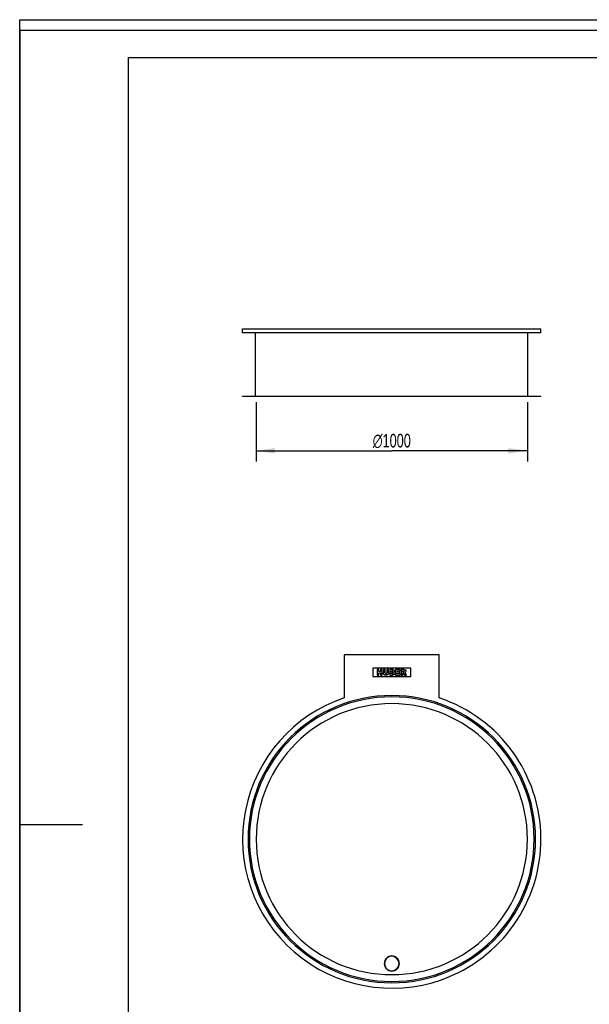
# Model space of a CAD drawing. Header units: millimetres. Extents: x 0 to 4200, y 0 to 5940.
# Tile 2 of 42: x 0 to 2100, y 2307 to 5940. Entities that reach past the tile are written whole.
import ezdxf

# ---------------------------------------------------------------- set-up
doc = ezdxf.new("R2010")
doc.units = ezdxf.units.MM
doc.header["$LTSCALE"] = 387.2
doc.layers.get('0').update_dxf_attribs({"linetype": 'CONTINUOUS'})
for name, color, linetype in [('_2D-BEM', 7, 'CONTINUOUS'), ('_ACHSEN', 7, 'CONTINUOUS'), ('_KURVEN', 7, 'CONTINUOUS')]:
    doc.layers.add(name, color=color, linetype=linetype)
doc.styles.get("Standard").update_dxf_attribs({"font": 'txt', "width": 0.7})
doc.styles.add('TEXTSTYLE_4', font='gdt', dxfattribs={"width": 0.7})
doc.dimstyles.new('DIMSTYLE_1', dxfattribs={"dimtxt": 50, "dimasz": 70, "dimexe": 2, "dimexo": 1, "dimtad": 1, "dimdec": 1, "dimtxsty": 'Standard', "dimblk": '_FILLED', "dimblk1": '_FILLED', "dimblk2": '_FILLED', "dimcen": 0.09, "dimadec": 1, "dimazin": 2, "dimtp": 0.8, "dimtm": 0.8, "dimtfac": 1, "dimtdec": 1, "dimtofl": 0, "dimtmove": 0, "dimatfit": 3, "dimldrblk": '_FILLED', "dimfxl": 1, "dimtolj": 1, "dimarcsym": 0})

# ---------------------------------------------------------------- blocks, each defined once
blk = doc.blocks.new('_FILLED')
at = {"color": 0, "linetype": 'ByBlock'}
blk.add_solid([(0, 0), (-1, 0.143), (-1, -0.143)], dxfattribs=at)
blk = doc.blocks.new('*D1')
at = {"layer": '_2D-BEM', "color": 2, "linetype": 'Continuous'}
for p, q in [((871.8, 4529.2), (871.8, 4309.2)), ((1871.8, 4529.2), (1871.8, 4309.2)), ((871.8, 4349.2), (1371.8, 4349.2)), ((1871.8, 4349.2), (1371.8, 4349.2))]:
    blk.add_line(p, q, dxfattribs=at)
at = {"layer": '_2D-BEM', "color": 2, "linetype": 'Continuous', "xscale": 70, "yscale": 70, "zscale": 70, "rotation": 180}
blk.add_blockref('_FILLED', (871.8, 4349.2), dxfattribs=at)
at = {"layer": '_2D-BEM', "color": 2, "linetype": 'Continuous', "xscale": 70, "yscale": 70, "zscale": 70}
blk.add_blockref('_FILLED', (1871.8, 4349.2), dxfattribs=at)
at = {"layer": '_2D-BEM', "color": 2, "linetype": 'Continuous', "insert": (1371.8, 4411.7), "char_height": 50, "width": 319.643, "attachment_point": 2, "line_spacing_factor": 0.9, "style": 'TEXTSTYLE_4'}
blk.add_mtext('{\\Fgdt;n}\\Ftxt;1000', dxfattribs=at)

msp = doc.modelspace()

# ---------------------------------------------------------------- linework, layer by layer
at = {"color": 7, "linetype": 'Continuous'}
for p, q in [((0, 5940), (4200, 5940)), ((0, 0), (0, 5940)), ((0, 5940), (4200, 5940)), ((0, 0), (0, 5940)), ((821.8, 4784.22), (821.8, 4799.22)), ((1921.8, 4784.22), (1921.8, 4799.22)), ((869.8, 4551.22), (869.8, 4784.22)), ((1873.8, 4551.22), (1873.8, 4784.22)), ((821.8, 4549.22), (821.8, 4551.22)), ((1921.8, 4549.22), (1921.8, 4551.22))]:
    msp.add_line(p, q, dxfattribs=at)
at = {"color": 3, "linetype": 'Continuous'}
for p, q in [((0, 5900), (0, 2970)), ((4180, 5900), (0, 5900)), ((0, 2970), (0, 0)), ((0, 2970), (232, 2970))]:
    msp.add_line(p, q, dxfattribs=at)
at = {"color": 5, "linetype": 'Continuous'}
for q in [(4080, 5800), (400, 100)]:
    msp.add_line((400, 5800), q, dxfattribs=at)
at = {"color": 7, "linetype": 'Continuous'}
for centre, radius, start, end in [((1371.8, 2916.18), 530, 0, 180), ((1371.8, 2916.18), 530, 180, 360), ((1371.8, 2457.18), 27, 0, 180), ((1371.8, 2457.18), 27, 180, 360)]:
    msp.add_arc(centre, radius, start, end, dxfattribs=at)
at = {"layer": '_ACHSEN', "color": 7, "linetype": 'Continuous'}
for p, q in [((821.8, 4799.22), (841.8, 4799.22)), ((841.8, 4799.22), (846.8, 4799.22)), ((846.8, 4799.22), (871.8, 4799.22)), ((871.8, 4799.22), (1343.8, 4799.22)), ((1343.8, 4799.22), (1344.8, 4799.22)), ((1344.8, 4799.22), (1371.8, 4799.22)), ((1371.8, 4799.22), (1398.8, 4799.22)), ((1398.8, 4799.22), (1399.8, 4799.22)), ((1399.8, 4799.22), (1871.8, 4799.22)), ((1871.8, 4799.22), (1896.8, 4799.22)), ((1896.8, 4799.22), (1901.8, 4799.22)), ((1901.8, 4799.22), (1921.8, 4799.22)), ((869.8, 4784.22), (821.8, 4784.22)), ((1873.8, 4784.22), (869.8, 4784.22)), ((1921.8, 4784.22), (1873.8, 4784.22)), ((821.8, 4551.22), (869.8, 4551.22)), ((871.8, 4549.22), (821.8, 4549.22)), ((869.8, 4551.22), (1873.8, 4551.22)), ((1871.8, 4549.22), (871.8, 4549.22)), ((1921.8, 4549.22), (1871.8, 4549.22)), ((1873.8, 4551.22), (1921.8, 4551.22)), ((1196.8, 3596.69), (1196.8, 3437.6)), ((1546.8, 3596.69), (1196.8, 3596.69)), ((1546.8, 3437.6), (1546.8, 3596.69))]:
    msp.add_line(p, q, dxfattribs=at)
for centre, radius, start, end in [((1371.8, 2916.18), 550, 108.553, 289.485), ((1371.8, 2916.18), 525, 90, 270), ((1371.8, 2916.18), 525, 270, 90), ((1371.8, 2916.18), 550, 289.485, 71.447), ((1371.8, 2457.18), 28, 0, 180), ((1371.8, 2457.18), 28, 180, 360)]:
    msp.add_arc(centre, radius, start, end, dxfattribs=at)
at = {"layer": '_KURVEN', "color": 4, "linetype": 'Continuous'}
for p, q in [((1441.8, 3546.69), (1301.8, 3546.69)), ((1301.8, 3546.69), (1301.8, 3516.69)), ((1317.7, 3541.69), (1317.7, 3521.69)), ((1323.88, 3541.69), (1317.7, 3541.69)), ((1323.88, 3534.69), (1323.88, 3541.69)), ((1330.64, 3534.69), (1323.88, 3534.69)), ((1323.88, 3521.69), (1323.88, 3529.78)), ((1323.88, 3529.78), (1330.64, 3529.78)), ((1330.64, 3541.69), (1330.64, 3534.69)), ((1336.84, 3541.69), (1330.64, 3541.69)), ((1330.64, 3529.78), (1330.64, 3521.69)), ((1336.84, 3521.69), (1336.84, 3541.69)), ((1347.13, 3541.69), (1340.96, 3541.69)), ((1340.96, 3541.69), (1340.96, 3529.77)), ((1347.13, 3529.48), (1347.13, 3541.69)), ((1353.97, 3541.69), (1353.97, 3529.48)), ((1360.13, 3541.69), (1353.97, 3541.69)), ((1360.13, 3529.77), (1360.13, 3541.69)), ((1364.24, 3541.69), (1364.24, 3521.69)), ((1375.81, 3541.69), (1364.24, 3541.69)), ((1370.47, 3533.85), (1370.47, 3537.64)), ((1370.47, 3537.64), (1373.2, 3537.64)), ((1373.16, 3533.85), (1370.47, 3533.85)), ((1370.47, 3525.99), (1370.47, 3530.04)), ((1370.47, 3530.04), (1373.61, 3530.04)), ((1373.63, 3525.99), (1370.47, 3525.99)), ((1385.94, 3541.69), (1385.94, 3521.69)), ((1402.51, 3541.69), (1385.94, 3541.69)), ((1392.14, 3534.24), (1392.14, 3537.42)), ((1392.14, 3537.42), (1402.51, 3537.42)), ((1401.76, 3534.24), (1392.14, 3534.24)), ((1392.14, 3526.22), (1392.14, 3530.16)), ((1392.14, 3530.16), (1401.76, 3530.16)), ((1402.81, 3526.22), (1392.14, 3526.22)), ((1401.76, 3530.16), (1401.76, 3534.24)), ((1402.51, 3537.42), (1402.51, 3541.69)), ((1402.81, 3521.69), (1402.81, 3526.22)), ((1416.52, 3541.69), (1406.22, 3541.69)), ((1406.22, 3541.69), (1406.22, 3521.69)), ((1412.42, 3533.59), (1412.42, 3537.65)), ((1412.42, 3537.65), (1415.14, 3537.65)), ((1415.03, 3533.59), (1412.42, 3533.59)), ((1412.42, 3521.69), (1412.42, 3529.81)), ((1412.42, 3529.81), (1412.97, 3529.81)), ((1415.6, 3527.8), (1418.9, 3521.69)), ((1425.89, 3521.69), (1422.89, 3527.48)), ((1441.8, 3516.69), (1441.8, 3546.69)), ((1301.8, 3516.69), (1441.8, 3516.69)), ((1317.7, 3521.69), (1323.88, 3521.69)), ((1330.64, 3521.69), (1336.84, 3521.69)), ((1364.24, 3521.69), (1374.91, 3521.69)), ((1385.94, 3521.69), (1402.81, 3521.69)), ((1406.22, 3521.69), (1412.42, 3521.69)), ((1418.9, 3521.69), (1425.89, 3521.69))]:
    msp.add_line(p, q, dxfattribs=at)
for start, end in [(0, 180), (180, 360)]:
    msp.add_arc((1371.8, 2916.18), 500, start, end, dxfattribs=at)
for points in [[(1341.54, 3526.38), (1341.16, 3527.67), (1340.96, 3528.79), (1340.96, 3529.77)], [(1342.85, 3524.08), (1342.21, 3524.83), (1341.77, 3525.59), (1341.54, 3526.38)], [(1347.13, 3529.48), (1347.13, 3528.39), (1347.43, 3527.55), (1348.03, 3526.93)], [(1348.03, 3526.93), (1348.63, 3526.32), (1349.48, 3526.02), (1350.56, 3526.02)], [(1350.56, 3526.02), (1351.62, 3526.02), (1352.45, 3526.32), (1353.05, 3526.92)], [(1353.05, 3526.92), (1353.65, 3527.52), (1353.97, 3528.38), (1353.97, 3529.48)], [(1359.57, 3526.43), (1359.21, 3525.38), (1358.63, 3524.46), (1357.84, 3523.67)], [(1360.13, 3529.77), (1360.13, 3528.58), (1359.94, 3527.48), (1359.57, 3526.43)], [(1373.16, 3533.85), (1374.12, 3533.85), (1374.78, 3534.01), (1375.17, 3534.34)], [(1375.17, 3537.15), (1374.78, 3537.48), (1374.13, 3537.64), (1373.2, 3537.64)], [(1375.88, 3529.5), (1375.44, 3529.85), (1374.69, 3530.04), (1373.61, 3530.04)], [(1373.63, 3525.99), (1374.69, 3525.99), (1375.44, 3526.17), (1375.88, 3526.55)], [(1375.74, 3535.79), (1375.74, 3536.36), (1375.55, 3536.82), (1375.17, 3537.15)], [(1375.17, 3534.34), (1375.55, 3534.67), (1375.74, 3535.16), (1375.74, 3535.79)], [(1375.81, 3541.69), (1377.73, 3541.69), (1379.21, 3541.21), (1380.24, 3540.26)], [(1376.53, 3528.08), (1376.53, 3528.66), (1376.31, 3529.14), (1375.88, 3529.5)], [(1375.88, 3526.55), (1376.31, 3526.93), (1376.53, 3527.44), (1376.53, 3528.08)], [(1380.69, 3533.67), (1380.2, 3533.1), (1379.48, 3532.66), (1378.54, 3532.33)], [(1378.54, 3532.33), (1379.97, 3531.98), (1381.02, 3531.39), (1381.7, 3530.55)], [(1382, 3524.59), (1381.51, 3523.75), (1380.86, 3523.1), (1380.02, 3522.62)], [(1380.24, 3540.26), (1381.28, 3539.3), (1381.8, 3538.12), (1381.8, 3536.71)], [(1381.8, 3536.71), (1381.8, 3535.53), (1381.43, 3534.52), (1380.69, 3533.67)], [(1381.7, 3530.55), (1382.38, 3529.7), (1382.72, 3528.65), (1382.72, 3527.38)], [(1382.72, 3527.38), (1382.72, 3526.34), (1382.48, 3525.4), (1382, 3524.59)], [(1414.48, 3529.34), (1414.03, 3529.65), (1413.53, 3529.81), (1412.97, 3529.81)], [(1415.6, 3527.8), (1415.18, 3528.59), (1414.81, 3529.1), (1414.48, 3529.34)], [(1415.03, 3533.59), (1415.3, 3533.59), (1415.85, 3533.67), (1416.67, 3533.85)], [(1417.44, 3537.13), (1417.04, 3537.48), (1416.26, 3537.65), (1415.14, 3537.65)], [(1416.52, 3541.69), (1418.43, 3541.69), (1419.89, 3541.53), (1420.9, 3541.2)], [(1416.67, 3533.85), (1417.08, 3533.94), (1417.4, 3534.15), (1417.67, 3534.49)], [(1418.06, 3535.65), (1418.06, 3536.29), (1417.85, 3536.78), (1417.44, 3537.13)], [(1417.67, 3534.49), (1417.92, 3534.82), (1418.06, 3535.21), (1418.06, 3535.65)], [(1421.6, 3531.3), (1421.07, 3530.98), (1420.35, 3530.72), (1419.42, 3530.52)], [(1419.42, 3530.52), (1420.16, 3530.26), (1420.71, 3530.01), (1421.04, 3529.77)], [(1420.9, 3541.2), (1421.91, 3540.87), (1422.71, 3540.26), (1423.33, 3539.37)], [(1421.04, 3529.77), (1421.27, 3529.61), (1421.59, 3529.26), (1422.03, 3528.72)], [(1423.55, 3533.26), (1423.08, 3532.46), (1422.42, 3531.8), (1421.6, 3531.3)], [(1422.03, 3528.72), (1422.45, 3528.19), (1422.74, 3527.78), (1422.89, 3527.48)], [(1423.33, 3539.37), (1423.95, 3538.49), (1424.27, 3537.41), (1424.27, 3536.14)], [(1424.27, 3536.14), (1424.27, 3535.02), (1424.02, 3534.07), (1423.55, 3533.26)], [(1344.97, 3522.36), (1344.2, 3522.77), (1343.49, 3523.34), (1342.85, 3524.08)], [(1347.85, 3521.56), (1346.71, 3521.69), (1345.74, 3521.95), (1344.97, 3522.36)], [(1351.05, 3521.35), (1350.06, 3521.35), (1349, 3521.42), (1347.85, 3521.56)], [(1355.37, 3522.02), (1354.17, 3521.58), (1352.72, 3521.35), (1351.05, 3521.35)], [(1357.84, 3523.67), (1357.05, 3522.88), (1356.23, 3522.33), (1355.37, 3522.02)], [(1377.68, 3521.96), (1376.29, 3521.77), (1375.36, 3521.69), (1374.91, 3521.69)], [(1380.02, 3522.62), (1379.51, 3522.32), (1378.71, 3522.1), (1377.68, 3521.96)]]:
    msp.add_open_spline(points, degree=3, dxfattribs=at)

# ---------------------------------------------------------------- dimensions: what is measured, and where the dimension line sits
at = {"layer": '_2D-BEM', "color": 2, "linetype": 'Continuous'}
dim = msp.add_linear_dim(base=(1871.8, 4349.22), p1=(871.8, 4530.22), p2=(1871.8, 4530.22), text='%%c<>', dimstyle='DIMSTYLE_1', dxfattribs=at)
dim.commit()
dim.dimension.update_dxf_attribs({"geometry": '*D1', "text_midpoint": (1371.8, 4349.22), "dimtype": 160})

doc.saveas('drawing.dxf')
